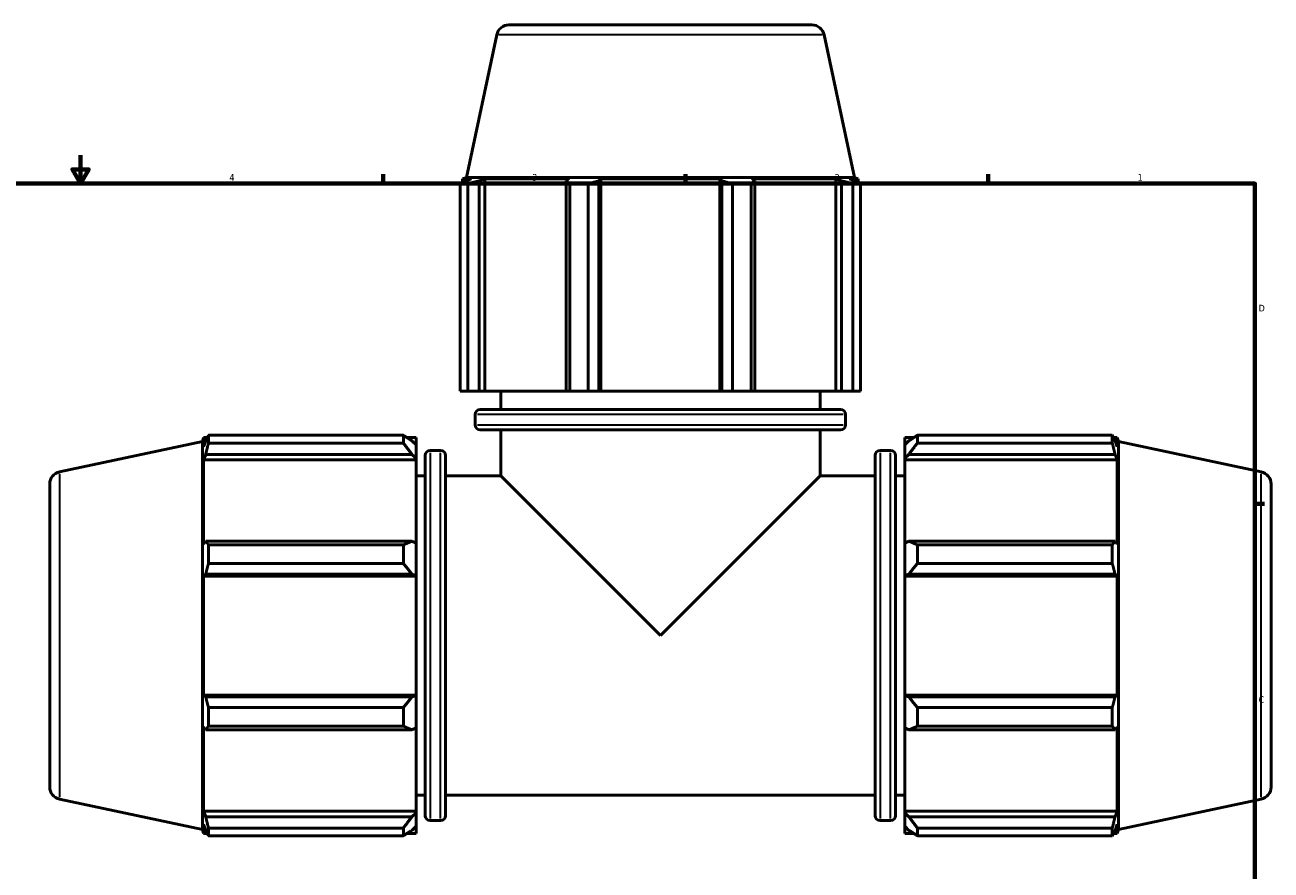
# Model space of a CAD drawing. Header units: inches. Extents: x -0.2 to 68, y -23.5 to 48.6.
# Tile 5 of 9: x 16.2 to 33.7, y 11.4 to 23.2. Entities that reach past the tile are written whole.
import ezdxf

# ---------------------------------------------------------------- set-up
doc = ezdxf.new("R2010")
doc.units = ezdxf.units.IN
doc.header["$MEASUREMENT"] = 0
for name, color, linetype, lineweight in [('Border (ANSI)', 7, 'Continuous', 70), ('Visible (ANSI)', 7, 'Continuous', 50), ('Visible Narrow (ANSI)', 7, 'Continuous', 35)]:
    doc.layers.add(name, color=color, linetype=linetype, lineweight=lineweight)
doc.styles.add('Note Text (ANSI)', font='tahoma.ttf')

# ---------------------------------------------------------------- blocks, each defined once
blk = doc.blocks.new('Borders Default Border')
at = {"layer": 'Border (ANSI)'}
for p, q in [((21.25, 21), (21.25, 21.134)), ((25.5, 21), (25.5, 21.134)), ((29.75, 21), (29.75, 21.134)), ((33.5, 16.5), (33.634, 16.5))]:
    blk.add_line(p, q, dxfattribs=at)
at = {"layer": 'Border (ANSI)', "flags": 128}
for points in [[(17, 21.4), (17, 21), (16.885, 21.2), (17.115, 21.2), (17, 21)], [(0.5, 1), (0.5, 21), (33.5, 21), (33.5, 1), (0.5, 1)]]:
    blk.add_lwpolyline(points, dxfattribs=at)
at = {"layer": 'Border (ANSI)', "color": 5, "true_color": 0x0000ff, "char_height": 0.0945, "attachment_point": 7, "style": 'Note Text (ANSI)'}
for s, insert in [('4', (19.092, 21.04)), ('3', (23.346, 21.038)), ('2', (27.596, 21.04)), ('1', (31.854, 21.04)), ('D', (33.553, 19.203)), ('C', (33.552, 13.701))]:
    blk.add_mtext(s, dxfattribs=dict(at, insert=insert))

msp = doc.modelspace()

# ---------------------------------------------------------------- linework, layer by layer
at = {"layer": 'Visible (ANSI)'}
for p, q in [((23.0184, 23.2299), (27.2753, 23.2299)), ((22.8476, 23.0916), (22.421, 21.0849)), ((27.4461, 23.0916), (27.8727, 21.0849)), ((22.421, 21.0849), (22.3662, 21.067)), ((22.4949, 21.067), (22.3662, 21.067)), ((22.3662, 21.016), (22.3662, 21.067)), ((22.4949, 21.067), (22.4093, 21.0379)), ((27.8727, 21.0849), (22.421, 21.0849)), ((22.6008, 21.0379), (22.6803, 21.067)), ((22.6008, 18.0819), (22.6008, 21.0379)), ((22.6803, 18.0819), (22.6803, 21.067)), ((23.8629, 21.067), (22.6803, 21.067)), ((23.8629, 21.067), (23.8214, 21.0379)), ((23.8214, 21.0379), (23.8214, 18.0819)), ((24.2837, 21.0379), (24.3107, 21.067)), ((24.2837, 18.0819), (24.2837, 21.0379)), ((24.3107, 18.0819), (24.3107, 21.067)), ((25.983, 21.067), (24.3107, 21.067)), ((25.983, 18.0819), (25.983, 21.067)), ((25.983, 21.067), (26.01, 21.0379)), ((26.01, 21.0379), (26.01, 18.0819)), ((26.4723, 21.0379), (26.4308, 21.067)), ((27.6134, 21.067), (26.4308, 21.067)), ((26.4723, 18.0819), (26.4723, 21.0379)), ((27.6134, 18.0819), (27.6134, 21.067)), ((27.6134, 21.067), (27.6929, 21.0379)), ((27.6929, 21.0379), (27.6929, 18.0819)), ((27.8844, 21.0379), (27.7989, 21.067)), ((27.9276, 21.067), (27.7989, 21.067)), ((27.8727, 21.0849), (27.9276, 21.067)), ((27.9276, 21.016), (27.9276, 21.067)), ((22.4416, 20.999), (22.3335, 20.999)), ((22.3335, 18.0819), (22.3335, 20.999)), ((22.4416, 20.999), (22.4416, 18.0819)), ((24.1344, 20.999), (23.8734, 20.999)), ((23.8734, 18.0819), (23.8734, 20.999)), ((24.1344, 20.999), (24.1344, 18.0819)), ((26.4203, 20.999), (26.1593, 20.999)), ((26.1593, 18.0819), (26.1593, 20.999)), ((26.4203, 20.999), (26.4203, 18.0819)), ((27.9602, 20.999), (27.8521, 20.999)), ((27.8521, 18.0819), (27.8521, 20.999)), ((27.9602, 20.999), (27.9602, 18.0819)), ((22.4416, 18.0819), (22.3335, 18.0819)), ((22.4416, 18.0819), (22.6008, 18.0819)), ((22.6803, 18.0819), (22.6008, 18.0819)), ((22.6803, 18.0819), (23.8214, 18.0819)), ((22.9044, 17.8255), (22.9044, 18.0819)), ((23.8214, 18.0819), (23.8734, 18.0819)), ((24.1344, 18.0819), (23.8734, 18.0819)), ((24.1344, 18.0819), (24.2837, 18.0819)), ((24.3107, 18.0819), (24.2837, 18.0819)), ((24.3107, 18.0819), (25.983, 18.0819)), ((26.01, 18.0819), (25.983, 18.0819)), ((26.01, 18.0819), (26.1593, 18.0819)), ((26.4203, 18.0819), (26.1593, 18.0819)), ((26.4203, 18.0819), (26.4723, 18.0819)), ((26.4723, 18.0819), (27.6134, 18.0819)), ((27.3894, 17.8255), (27.3894, 18.0819)), ((27.6929, 18.0819), (27.6134, 18.0819)), ((27.6929, 18.0819), (27.8521, 18.0819)), ((27.9602, 18.0819), (27.8521, 18.0819)), ((22.5456, 17.6093), (22.5456, 17.7556)), ((22.6154, 17.8255), (27.6783, 17.8255)), ((27.7482, 17.6093), (27.7482, 17.7556)), ((27.6783, 17.5395), (22.6154, 17.5395)), ((22.9044, 16.8924), (22.9044, 17.5395)), ((27.3894, 16.8924), (27.3894, 17.5395)), ((16.7052, 16.9491), (18.7119, 17.3757)), ((18.7119, 17.3757), (18.7297, 17.4306)), ((18.7119, 17.3757), (18.7119, 11.924)), ((18.7297, 17.4306), (18.7297, 17.3019)), ((18.7808, 17.4306), (18.7297, 17.4306)), ((18.7588, 17.3874), (18.7297, 17.3019)), ((18.7977, 17.4632), (21.5355, 17.4632)), ((18.7977, 17.4632), (18.7977, 17.3551)), ((21.5355, 17.3551), (18.7977, 17.3551)), ((21.5355, 17.3551), (21.5355, 17.4632)), ((21.7149, 17.4306), (21.5876, 17.4306)), ((21.7149, 17.3304), (21.6551, 17.3874)), ((21.7149, 17.3304), (21.7149, 17.4306)), ((28.5789, 17.4306), (28.5789, 17.3304)), ((28.5789, 17.4306), (28.7061, 17.4306)), ((28.6387, 17.3874), (28.5789, 17.3304)), ((28.7583, 17.4632), (28.7583, 17.3551)), ((28.7583, 17.4632), (31.496, 17.4632)), ((31.496, 17.3551), (28.7583, 17.3551)), ((31.496, 17.3551), (31.496, 17.4632)), ((31.5129, 17.4306), (31.564, 17.4306)), ((31.564, 17.3019), (31.5349, 17.3874)), ((31.564, 17.3019), (31.564, 17.4306)), ((31.5819, 17.3757), (31.564, 17.4306)), ((31.5819, 11.924), (31.5819, 17.3757)), ((33.5885, 16.9491), (31.5819, 17.3757)), ((18.7297, 17.1164), (18.7588, 17.1959)), ((18.7588, 17.1959), (21.6551, 17.1959)), ((21.6551, 17.1959), (21.7149, 17.1429)), ((21.7149, 17.3304), (21.7149, 17.1429)), ((21.8429, 12.1184), (21.8429, 17.1813)), ((22.059, 17.2512), (21.9127, 17.2512)), ((22.1289, 17.1813), (22.1289, 12.1184)), ((28.1649, 12.1184), (28.1649, 17.1813)), ((28.2347, 17.2512), (28.381, 17.2512)), ((28.4509, 17.1813), (28.4509, 12.1184)), ((28.5789, 17.1429), (28.5789, 17.3304)), ((28.5789, 17.1429), (28.6387, 17.1959)), ((28.6387, 17.1959), (31.5349, 17.1959)), ((31.5349, 17.1959), (31.564, 17.1164)), ((18.7297, 17.1164), (18.7297, 15.9338)), ((21.7149, 17.1164), (18.7297, 17.1164)), ((21.7149, 17.1429), (21.7149, 17.1164)), ((21.7149, 15.9477), (21.7149, 17.1164)), ((28.5789, 17.1164), (28.5789, 17.1429)), ((28.5789, 17.1164), (28.5789, 15.9477)), ((28.5789, 17.1164), (31.564, 17.1164)), ((31.564, 15.9338), (31.564, 17.1164)), ((21.8429, 16.8924), (21.7149, 16.8924)), ((22.9044, 16.8924), (22.1289, 16.8924)), ((22.9044, 16.8924), (25.1469, 14.6499)), ((25.1469, 14.6499), (27.3894, 16.8924)), ((28.1649, 16.8924), (27.3894, 16.8924)), ((28.4509, 16.8924), (28.5789, 16.8924)), ((16.5669, 12.5214), (16.5669, 16.7784)), ((33.7269, 16.7784), (33.7269, 12.5214)), ((18.7588, 15.9753), (18.7297, 15.9338)), ((21.6551, 15.9753), (18.7588, 15.9753)), ((21.7149, 15.9477), (21.6551, 15.9753)), ((21.7149, 15.9477), (21.7149, 15.495)), ((28.6387, 15.9753), (28.5789, 15.9477)), ((28.5789, 15.495), (28.5789, 15.9477)), ((31.5349, 15.9753), (28.6387, 15.9753)), ((31.564, 15.9338), (31.5349, 15.9753)), ((18.7977, 15.9233), (21.5355, 15.9233)), ((18.7977, 15.9233), (18.7977, 15.6623)), ((21.5355, 15.6623), (21.5355, 15.9233)), ((28.7583, 15.9233), (28.7583, 15.6623)), ((28.7583, 15.9233), (31.496, 15.9233)), ((31.496, 15.6623), (31.496, 15.9233)), ((21.5355, 15.6623), (18.7977, 15.6623)), ((31.496, 15.6623), (28.7583, 15.6623)), ((18.7297, 15.486), (18.7588, 15.513)), ((18.7297, 15.486), (18.7297, 13.8137)), ((21.7149, 15.486), (18.7297, 15.486)), ((18.7588, 15.513), (21.6551, 15.513)), ((21.6551, 15.513), (21.7149, 15.495)), ((21.7149, 15.495), (21.7149, 15.486)), ((21.7149, 13.8137), (21.7149, 15.486)), ((28.5789, 15.495), (28.6387, 15.513)), ((28.5789, 15.486), (28.5789, 15.495)), ((28.5789, 15.486), (28.5789, 13.8137)), ((28.5789, 15.486), (31.564, 15.486)), ((28.6387, 15.513), (31.5349, 15.513)), ((31.5349, 15.513), (31.564, 15.486)), ((31.564, 13.8137), (31.564, 15.486)), ((18.7588, 13.7867), (18.7297, 13.8137)), ((21.7149, 13.8137), (18.7297, 13.8137)), ((21.6551, 13.7867), (18.7588, 13.7867)), ((21.7149, 13.8047), (21.6551, 13.7867)), ((21.7149, 13.8137), (21.7149, 13.8047)), ((21.7149, 13.8047), (21.7149, 13.3521)), ((28.5789, 13.8047), (28.5789, 13.8137)), ((28.5789, 13.8137), (31.564, 13.8137)), ((28.6387, 13.7867), (28.5789, 13.8047)), ((28.5789, 13.3521), (28.5789, 13.8047)), ((31.5349, 13.7867), (28.6387, 13.7867)), ((31.564, 13.8137), (31.5349, 13.7867)), ((18.7977, 13.6374), (21.5355, 13.6374)), ((18.7977, 13.6374), (18.7977, 13.3764)), ((21.5355, 13.3764), (21.5355, 13.6374)), ((28.7583, 13.6374), (28.7583, 13.3764)), ((28.7583, 13.6374), (31.496, 13.6374)), ((31.496, 13.3764), (31.496, 13.6374)), ((18.7297, 13.3659), (18.7297, 12.1834)), ((18.7297, 13.3659), (18.7588, 13.3245)), ((18.7588, 13.3245), (21.6551, 13.3245)), ((21.5355, 13.3764), (18.7977, 13.3764)), ((21.6551, 13.3245), (21.7149, 13.3521)), ((21.7149, 12.1834), (21.7149, 13.3521)), ((28.5789, 13.3521), (28.6387, 13.3245)), ((28.5789, 13.3521), (28.5789, 12.1834)), ((28.6387, 13.3245), (31.5349, 13.3245)), ((31.496, 13.3764), (28.7583, 13.3764)), ((31.5349, 13.3245), (31.564, 13.3659)), ((31.564, 12.1834), (31.564, 13.3659)), ((16.7052, 12.3506), (18.7119, 11.924)), ((21.8429, 12.4074), (21.7149, 12.4074)), ((28.1649, 12.4074), (22.1289, 12.4074)), ((28.4509, 12.4074), (28.5789, 12.4074)), ((33.5885, 12.3506), (31.5819, 11.924)), ((18.7588, 12.1038), (18.7297, 12.1834)), ((21.7149, 12.1834), (18.7297, 12.1834)), ((21.6551, 12.1038), (18.7588, 12.1038)), ((21.7149, 12.1568), (21.6551, 12.1038)), ((21.7149, 12.1834), (21.7149, 12.1568)), ((21.7149, 12.1568), (21.7149, 11.9693)), ((28.5789, 12.1568), (28.5789, 12.1834)), ((28.5789, 12.1834), (31.564, 12.1834)), ((28.5789, 11.9693), (28.5789, 12.1568)), ((28.6387, 12.1038), (28.5789, 12.1568)), ((31.5349, 12.1038), (28.6387, 12.1038)), ((31.564, 12.1834), (31.5349, 12.1038)), ((18.7119, 11.924), (18.7297, 11.8692)), ((18.7297, 11.9979), (18.7297, 11.8692)), ((18.7297, 11.9979), (18.7588, 11.9123)), ((18.7977, 11.9446), (21.5355, 11.9446)), ((18.7977, 11.9446), (18.7977, 11.8365)), ((21.5355, 11.8365), (21.5355, 11.9446)), ((21.6551, 11.9123), (21.7149, 11.9693)), ((21.7149, 11.8692), (21.7149, 11.9693)), ((22.059, 12.0486), (21.9127, 12.0486)), ((28.2347, 12.0486), (28.381, 12.0486)), ((28.5789, 11.9693), (28.6387, 11.9123)), ((28.5789, 11.9693), (28.5789, 11.8692)), ((28.7583, 11.9446), (28.7583, 11.8365)), ((28.7583, 11.9446), (31.496, 11.9446)), ((31.496, 11.8365), (31.496, 11.9446)), ((31.5349, 11.9123), (31.564, 11.9979)), ((31.564, 11.8692), (31.564, 11.9979)), ((31.5819, 11.924), (31.564, 11.8692)), ((18.7808, 11.8692), (18.7297, 11.8692)), ((21.5355, 11.8365), (18.7977, 11.8365)), ((21.7149, 11.8692), (21.5876, 11.8692)), ((28.5789, 11.8692), (28.7061, 11.8692)), ((31.496, 11.8365), (28.7583, 11.8365)), ((31.5129, 11.8692), (31.564, 11.8692))]:
    msp.add_line(p, q, dxfattribs=at)
for centre, radius, start, end in [((23.0184, 23.0553), 0.1746, 90, 168), ((27.2753, 23.0553), 0.1746, 12, 90), ((22.6154, 17.7556), 0.0698, 90, 180), ((27.6783, 17.7556), 0.0698, 0, 90), ((22.6154, 17.6093), 0.0698, 180, 270), ((27.6783, 17.6093), 0.0698, 270, 0), ((21.9127, 17.1813), 0.0698, 90, 180), ((22.059, 17.1813), 0.0698, 0, 90), ((28.2347, 17.1813), 0.0698, 90, 180), ((28.381, 17.1813), 0.0698, 0, 90), ((16.7415, 16.7784), 0.1746, 102, 180), ((33.5522, 16.7784), 0.1746, 0, 78), ((16.7415, 12.5214), 0.1746, 180, 258), ((33.5522, 12.5214), 0.1746, 282, 0), ((21.9127, 12.1184), 0.0698, 180, 270), ((22.059, 12.1184), 0.0698, 270, 0), ((28.2347, 12.1184), 0.0698, 180, 270), ((28.381, 12.1184), 0.0698, 270, 0)]:
    msp.add_arc(centre, radius, start, end, dxfattribs=at)
for points, weights in [([(22.3335, 20.999), (22.3722, 21.0192), (22.4093, 21.0379)], [1, 1.00095178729, 1.00108659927]), ([(22.6008, 21.0379), (22.5228, 21.0192), (22.4416, 20.999)], [1.00108659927, 1.00095178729, 1]), ([(23.8734, 20.999), (23.8469, 21.0192), (23.8214, 21.0379)], [1, 1.00095178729, 1.00108659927]), ([(24.2837, 21.0379), (24.2106, 21.0192), (24.1344, 20.999)], [1.00108659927, 1.00095178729, 1]), ([(26.1593, 20.999), (26.0831, 21.0192), (26.01, 21.0379)], [1, 1.00095178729, 1.00108659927]), ([(26.4723, 21.0379), (26.4468, 21.0192), (26.4203, 20.999)], [1.00108659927, 1.00095178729, 1]), ([(27.8521, 20.999), (27.7709, 21.0192), (27.6929, 21.0379)], [1, 1.00095178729, 1.00108659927]), ([(27.8844, 21.0379), (27.9215, 21.0192), (27.9602, 20.999)], [1.00108659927, 1.00095178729, 1]), ([(18.7588, 17.3874), (18.7775, 17.4246), (18.7977, 17.4632)], [1.00108659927, 1.00095178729, 1]), ([(18.7977, 17.3551), (18.7775, 17.2739), (18.7588, 17.1959)], [1, 1.00095178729, 1.00108659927]), ([(21.6551, 17.3874), (21.5976, 17.4246), (21.5355, 17.4632)], [1.00621965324, 1.0119019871, 1.01678570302]), ([(21.5355, 17.3551), (21.5976, 17.2739), (21.6551, 17.1959)], [1.01678570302, 1.0119019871, 1.00621965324]), ([(28.7583, 17.4632), (28.6961, 17.4246), (28.6387, 17.3874)], [1.01678570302, 1.0119019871, 1.00621965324]), ([(28.6387, 17.1959), (28.6961, 17.2739), (28.7583, 17.3551)], [1.00621965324, 1.0119019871, 1.01678570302]), ([(31.496, 17.4632), (31.5162, 17.4246), (31.5349, 17.3874)], [1, 1.00095178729, 1.00108659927]), ([(31.5349, 17.1959), (31.5162, 17.2739), (31.496, 17.3551)], [1.00108659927, 1.00095178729, 1]), ([(18.7588, 15.9753), (18.7775, 15.9498), (18.7977, 15.9233)], [1.00108659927, 1.00095178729, 1]), ([(21.6551, 15.9753), (21.5976, 15.9498), (21.5355, 15.9233)], [1.00621965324, 1.0119019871, 1.01678570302]), ([(28.7583, 15.9233), (28.6961, 15.9498), (28.6387, 15.9753)], [1.01678570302, 1.0119019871, 1.00621965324]), ([(31.496, 15.9233), (31.5162, 15.9498), (31.5349, 15.9753)], [1, 1.00095178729, 1.00108659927]), ([(18.7977, 15.6623), (18.7775, 15.5861), (18.7588, 15.513)], [1, 1.00095178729, 1.00108659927]), ([(21.5355, 15.6623), (21.5976, 15.5861), (21.6551, 15.513)], [1.01678570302, 1.0119019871, 1.00621965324]), ([(28.6387, 15.513), (28.6961, 15.5861), (28.7583, 15.6623)], [1.00621965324, 1.0119019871, 1.01678570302]), ([(31.5349, 15.513), (31.5162, 15.5861), (31.496, 15.6623)], [1.00108659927, 1.00095178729, 1]), ([(18.7588, 13.7867), (18.7775, 13.7136), (18.7977, 13.6374)], [1.00108659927, 1.00095178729, 1]), ([(21.6551, 13.7867), (21.5976, 13.7136), (21.5355, 13.6374)], [1.00621965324, 1.0119019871, 1.01678570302]), ([(28.7583, 13.6374), (28.6961, 13.7136), (28.6387, 13.7867)], [1.01678570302, 1.0119019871, 1.00621965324]), ([(31.496, 13.6374), (31.5162, 13.7136), (31.5349, 13.7867)], [1, 1.00095178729, 1.00108659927]), ([(18.7977, 13.3764), (18.7775, 13.3499), (18.7588, 13.3245)], [1, 1.00095178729, 1.00108659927]), ([(21.5355, 13.3764), (21.5976, 13.3499), (21.6551, 13.3245)], [1.01678570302, 1.0119019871, 1.00621965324]), ([(28.6387, 13.3245), (28.6961, 13.3499), (28.7583, 13.3764)], [1.00621965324, 1.0119019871, 1.01678570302]), ([(31.5349, 13.3245), (31.5162, 13.3499), (31.496, 13.3764)], [1.00108659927, 1.00095178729, 1]), ([(18.7588, 12.1038), (18.7775, 12.0258), (18.7977, 11.9446)], [1.00108659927, 1.00095178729, 1]), ([(21.6551, 12.1038), (21.5976, 12.0258), (21.5355, 11.9446)], [1.00621965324, 1.0119019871, 1.01678570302]), ([(28.7583, 11.9446), (28.6961, 12.0258), (28.6387, 12.1038)], [1.01678570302, 1.0119019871, 1.00621965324]), ([(31.496, 11.9446), (31.5162, 12.0258), (31.5349, 12.1038)], [1, 1.00095178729, 1.00108659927]), ([(18.7977, 11.8365), (18.7775, 11.8752), (18.7588, 11.9123)], [1, 1.00095178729, 1.00108659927]), ([(21.5355, 11.8365), (21.5976, 11.8752), (21.6551, 11.9123)], [1.01678570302, 1.0119019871, 1.00621965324]), ([(28.6387, 11.9123), (28.6961, 11.8752), (28.7583, 11.8365)], [1.00621965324, 1.0119019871, 1.01678570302]), ([(31.5349, 11.9123), (31.5162, 11.8752), (31.496, 11.8365)], [1.00108659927, 1.00095178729, 1])]:
    msp.add_rational_spline(points, weights, degree=2, dxfattribs=at)
at = {"layer": 'Visible Narrow (ANSI)'}
for p, q in [((27.4178, 23.0916), (22.8759, 23.0916)), ((27.7161, 17.7556), (22.5776, 17.7556)), ((22.5776, 17.6093), (27.7161, 17.6093)), ((21.9127, 17.2191), (21.9127, 12.0806)), ((22.059, 12.0806), (22.059, 17.2191)), ((28.2347, 17.2191), (28.2347, 12.0806)), ((28.381, 12.0806), (28.381, 17.2191)), ((16.7052, 16.9208), (16.7052, 12.3789)), ((33.5885, 12.3789), (33.5885, 16.9208))]:
    msp.add_line(p, q, dxfattribs=at)

# ---------------------------------------------------------------- block references
msp.add_blockref('Borders Default Border', (0, 0))

doc.saveas('drawing.dxf')
